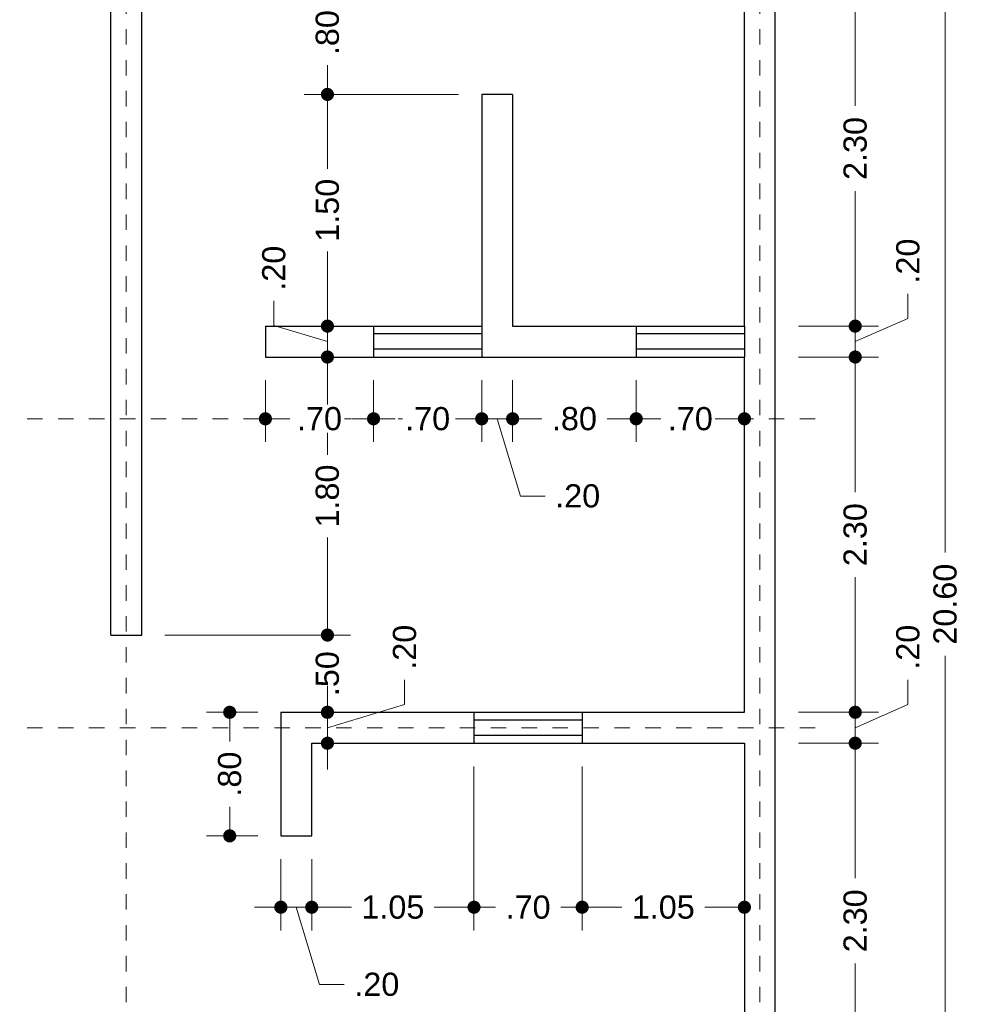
# Model space of a CAD drawing. Header units: millimetres. Extents: x 2560.6 to 2573.7, y 869.8 to 893.2.
# Tile 4 of 6: x 2567.5 to 2573.7, y 879.7 to 886.1. Entities that reach past the tile are written whole.
import ezdxf

# ---------------------------------------------------------------- set-up
doc = ezdxf.new("R2010")
doc.units = ezdxf.units.MM
doc.header["$LTSCALE"] = 0.001
doc.linetypes.add('CENTER2', pattern=[28.575, 19.05, -3.175, 3.175, -3.175])
for name, color, linetype, lineweight in [('Cotas', 7, 'Continuous', 18), ('Ejes', 7, 'CENTER2', 5), ('Muros', 7, 'Continuous', 30), ('Ventanas', 250, 'Continuous', 25)]:
    doc.layers.add(name, color=color, linetype=linetype, lineweight=lineweight)
doc.styles.get("Standard").update_dxf_attribs({"font": 'arial.ttf'})
doc.dimstyles.new('1-100', dxfattribs={"dimscale": 100, "dimtxt": 0.0015, "dimasz": 0.00085, "dimexe": 0.0015, "dimexo": 0.0015, "dimgap": 0.0008, "dimtad": 0, "dimzin": 4, "dimdsep": 46, "dimtxsty": 'Standard', "dimblk": 'DOT', "dimcen": 0.0009, "dimclrd": 256, "dimclre": 256, "dimclrt": 256, "dimadec": 0, "dimazin": 0, "dimtfac": 1, "dimtofl": 0, "dimtmove": 1, "dimatfit": 2, "dimfxl": 0.0015, "dimtfill": 1, "dimtolj": 1, "dimtzin": 4, "dimlwd": -1, "dimlwe": -1, "dimarcsym": 0})

# ---------------------------------------------------------------- blocks, each defined once
blk = doc.blocks.new('_DOT')
at = {"color": 0, "linetype": 'ByBlock'}
blk.add_line((-0.5, 0), (-1, 0), dxfattribs=at)
at = {"color": 0, "linetype": 'ByBlock', "const_width": 0.5}
blk.add_lwpolyline([(-0.25, 0, 1), (0.25, 0, 1)], format="xyb", close=True, dxfattribs=at)
blk = doc.blocks.new('*D15')
at = {"layer": 'Cotas', "transparency": 16777216}
for p, q in [((2572.5585, 892.6256), (2573.6575, 892.6256)), ((2573.5075, 892.5406), (2573.5075, 882.6597)), ((2573.5075, 872.1106), (2573.5075, 881.9915)), ((2572.5585, 872.0256), (2573.6575, 872.0256))]:
    blk.add_line(p, q, dxfattribs=at)
at = {"layer": 'Defpoints', "color": 0, "transparency": 16777216}
for p in [(2572.4085, 892.6256), (2573.5075, 892.6256), (2572.4085, 872.0256)]:
    blk.add_point(p, dxfattribs=at)
at = {"layer": 'Cotas', "transparency": 16777216, "xscale": 0.08499999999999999, "yscale": 0.08499999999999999, "zscale": 0.08499999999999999}
for p, rotation in [((2573.5075, 892.6256), 90), ((2573.5075, 872.0256), 270)]:
    blk.add_blockref('_DOT', p, dxfattribs=dict(at, rotation=rotation))
at = {"layer": 'Cotas', "transparency": 16777216, "insert": (2573.5075, 882.3256), "char_height": 0.15, "attachment_point": 5, "rotation": 90, "bg_fill": 3, "box_fill_scale": 1.1, "bg_fill_color": 256, "bg_fill_true_color": 13158600, "bg_fill_transparency": 0}
blk.add_mtext('\\A1;20.60', dxfattribs=at)
blk = doc.blocks.new('*D65')
at = {"layer": 'Cotas', "transparency": 16777216}
for p, q in [((2570.1085, 886.4256), (2569.36, 886.4256)), ((2569.51, 886.3406), (2569.51, 886.2367)), ((2569.51, 885.7106), (2569.51, 885.8145)), ((2570.3585, 885.6256), (2569.36, 885.6256))]:
    blk.add_line(p, q, dxfattribs=at)
at = {"layer": 'Defpoints', "color": 0, "transparency": 16777216}
for p in [(2570.2585, 886.4256), (2569.51, 885.6256), (2570.5085, 885.6256)]:
    blk.add_point(p, dxfattribs=at)
at = {"layer": 'Cotas', "transparency": 16777216, "xscale": 0.08499999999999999, "yscale": 0.08499999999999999, "zscale": 0.08499999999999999}
for p, rotation in [((2569.51, 886.4256), 90), ((2569.51, 885.6256), 270)]:
    blk.add_blockref('_DOT', p, dxfattribs=dict(at, rotation=rotation))
at = {"layer": 'Cotas', "transparency": 16777216, "insert": (2569.51, 886.0256), "char_height": 0.15, "attachment_point": 5, "rotation": 90, "bg_fill": 3, "box_fill_scale": 1.1, "bg_fill_color": 256, "bg_fill_true_color": 13158600, "bg_fill_transparency": 0}
blk.add_mtext('\\A1;.80', dxfattribs=at)
blk = doc.blocks.new('*D66')
at = {"layer": 'Cotas', "transparency": 16777216}
for p, q in [((2570.3585, 885.6256), (2569.36, 885.6256)), ((2569.51, 885.5406), (2569.51, 885.1431)), ((2569.51, 884.2106), (2569.51, 884.6081)), ((2570.3585, 884.1256), (2569.36, 884.1256))]:
    blk.add_line(p, q, dxfattribs=at)
at = {"layer": 'Defpoints', "color": 0, "transparency": 16777216}
for p in [(2570.5085, 885.6256), (2569.51, 884.1256), (2570.5085, 884.1256)]:
    blk.add_point(p, dxfattribs=at)
at = {"layer": 'Cotas', "transparency": 16777216, "xscale": 0.08499999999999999, "yscale": 0.08499999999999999, "zscale": 0.08499999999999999}
for p, rotation in [((2569.51, 885.6256), 90), ((2569.51, 884.1256), 270)]:
    blk.add_blockref('_DOT', p, dxfattribs=dict(at, rotation=rotation))
at = {"layer": 'Cotas', "transparency": 16777216, "insert": (2569.51, 884.8756), "char_height": 0.15, "attachment_point": 5, "rotation": 90, "bg_fill": 3, "box_fill_scale": 1.1, "bg_fill_color": 256, "bg_fill_true_color": 13158600, "bg_fill_transparency": 0}
blk.add_mtext('\\A1;1.50', dxfattribs=at)
blk = doc.blocks.new('*D67')
at = {"layer": 'Cotas', "transparency": 16777216}
for p, q in [((2569.1634, 884.1296), (2569.1634, 884.2896)), ((2569.51, 884.2106), (2569.51, 884.2956)), ((2569.51, 884.0256), (2569.1634, 884.1296)), ((2570.3585, 884.1256), (2569.36, 884.1256)), ((2569.51, 884.1256), (2569.51, 883.9256)), ((2570.3585, 883.9256), (2569.36, 883.9256)), ((2569.51, 883.8406), (2569.51, 883.7556))]:
    blk.add_line(p, q, dxfattribs=at)
at = {"layer": 'Defpoints', "color": 0, "transparency": 16777216}
for p in [(2570.5085, 884.1256), (2569.51, 883.9256), (2570.5085, 883.9256)]:
    blk.add_point(p, dxfattribs=at)
at = {"layer": 'Cotas', "transparency": 16777216, "xscale": 0.08499999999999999, "yscale": 0.08499999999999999, "zscale": 0.08499999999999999}
for p, rotation in [((2569.51, 884.1256), 270), ((2569.51, 883.9256), 90)]:
    blk.add_blockref('_DOT', p, dxfattribs=dict(at, rotation=rotation))
at = {"layer": 'Cotas', "transparency": 16777216, "insert": (2569.1634, 884.5007), "char_height": 0.15, "attachment_point": 5, "rotation": 90, "bg_fill": 3, "box_fill_scale": 1.1, "bg_fill_color": 256, "bg_fill_true_color": 13158600, "bg_fill_transparency": 0}
blk.add_mtext('\\A1;.20', dxfattribs=at)
blk = doc.blocks.new('*D68')
at = {"layer": 'Cotas', "transparency": 16777216}
for p, q in [((2570.3585, 883.9256), (2569.36, 883.9256)), ((2569.51, 883.8406), (2569.51, 883.2931)), ((2569.51, 882.2106), (2569.51, 882.7581)), ((2568.4585, 882.1256), (2569.66, 882.1256))]:
    blk.add_line(p, q, dxfattribs=at)
at = {"layer": 'Defpoints', "color": 0, "transparency": 16777216}
for p in [(2570.5085, 883.9256), (2568.3085, 882.1256), (2569.51, 882.1256)]:
    blk.add_point(p, dxfattribs=at)
at = {"layer": 'Cotas', "transparency": 16777216, "xscale": 0.08499999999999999, "yscale": 0.08499999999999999, "zscale": 0.08499999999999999}
for p, rotation in [((2569.51, 883.9256), 90), ((2569.51, 882.1256), 270)]:
    blk.add_blockref('_DOT', p, dxfattribs=dict(at, rotation=rotation))
at = {"layer": 'Cotas', "transparency": 16777216, "insert": (2569.51, 883.0256), "char_height": 0.15, "attachment_point": 5, "rotation": 90, "bg_fill": 3, "box_fill_scale": 1.1, "bg_fill_color": 256, "bg_fill_true_color": 13158600, "bg_fill_transparency": 0}
blk.add_mtext('\\A1;1.80', dxfattribs=at)
blk = doc.blocks.new('*D69')
at = {"layer": 'Cotas', "transparency": 16777216}
for p, q in [((2569.51, 882.2106), (2569.51, 882.2956)), ((2568.4585, 882.1256), (2569.66, 882.1256)), ((2569.3585, 881.6256), (2569.66, 881.6256)), ((2569.51, 881.5406), (2569.51, 881.4556))]:
    blk.add_line(p, q, dxfattribs=at)
at = {"layer": 'Defpoints', "color": 0, "transparency": 16777216}
for p in [(2568.3085, 882.1256), (2569.2085, 881.6256), (2569.51, 881.6256)]:
    blk.add_point(p, dxfattribs=at)
at = {"layer": 'Cotas', "transparency": 16777216, "xscale": 0.08499999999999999, "yscale": 0.08499999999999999, "zscale": 0.08499999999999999}
for p, rotation in [((2569.51, 882.1256), 270), ((2569.51, 881.6256), 90)]:
    blk.add_blockref('_DOT', p, dxfattribs=dict(at, rotation=rotation))
at = {"layer": 'Cotas', "transparency": 16777216, "insert": (2569.51, 881.8756), "char_height": 0.15, "attachment_point": 5, "rotation": 90, "bg_fill": 3, "box_fill_scale": 1.1, "bg_fill_color": 256, "bg_fill_true_color": 13158600, "bg_fill_transparency": 0}
blk.add_mtext('\\A1;.50', dxfattribs=at)
blk = doc.blocks.new('*D70')
at = {"layer": 'Cotas', "transparency": 16777216}
for p, q in [((2569.51, 881.7106), (2569.51, 881.7956)), ((2570.0097, 881.6755), (2570.0097, 881.8355)), ((2569.51, 881.5256), (2570.0097, 881.6755)), ((2569.3585, 881.6256), (2569.66, 881.6256)), ((2569.51, 881.6256), (2569.51, 881.4256)), ((2569.5585, 881.4256), (2569.66, 881.4256)), ((2569.51, 881.3406), (2569.51, 881.2556))]:
    blk.add_line(p, q, dxfattribs=at)
at = {"layer": 'Defpoints', "color": 0, "transparency": 16777216}
for p in [(2569.2085, 881.6256), (2569.4085, 881.4256), (2569.51, 881.4256)]:
    blk.add_point(p, dxfattribs=at)
at = {"layer": 'Cotas', "transparency": 16777216, "xscale": 0.08499999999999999, "yscale": 0.08499999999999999, "zscale": 0.08499999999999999}
for p, rotation in [((2569.51, 881.6256), 270), ((2569.51, 881.4256), 90)]:
    blk.add_blockref('_DOT', p, dxfattribs=dict(at, rotation=rotation))
at = {"layer": 'Cotas', "transparency": 16777216, "insert": (2570.0097, 882.0466), "char_height": 0.15, "attachment_point": 5, "rotation": 90, "bg_fill": 3, "box_fill_scale": 1.1, "bg_fill_color": 256, "bg_fill_true_color": 13158600, "bg_fill_transparency": 0}
blk.add_mtext('\\A1;.20', dxfattribs=at)
blk = doc.blocks.new('*D71')
at = {"layer": 'Cotas', "transparency": 16777216}
for p, q in [((2569.0585, 881.6256), (2568.7276, 881.6256)), ((2568.8776, 881.5406), (2568.8776, 881.4367)), ((2568.8776, 880.9106), (2568.8776, 881.0145)), ((2569.0585, 880.8256), (2568.7276, 880.8256))]:
    blk.add_line(p, q, dxfattribs=at)
at = {"layer": 'Defpoints', "color": 0, "transparency": 16777216}
for p in [(2569.2085, 881.6256), (2568.8776, 880.8256), (2569.2085, 880.8256)]:
    blk.add_point(p, dxfattribs=at)
at = {"layer": 'Cotas', "transparency": 16777216, "xscale": 0.08499999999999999, "yscale": 0.08499999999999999, "zscale": 0.08499999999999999}
for p, rotation in [((2568.8776, 881.6256), 90), ((2568.8776, 880.8256), 270)]:
    blk.add_blockref('_DOT', p, dxfattribs=dict(at, rotation=rotation))
at = {"layer": 'Cotas', "transparency": 16777216, "insert": (2568.8776, 881.2256), "char_height": 0.15, "attachment_point": 5, "rotation": 90, "bg_fill": 3, "box_fill_scale": 1.1, "bg_fill_color": 256, "bg_fill_true_color": 13158600, "bg_fill_transparency": 0}
blk.add_mtext('\\A1;.80', dxfattribs=at)
blk = doc.blocks.new('*D72')
at = {"layer": 'Cotas', "transparency": 16777216}
for p, q in [((2569.1085, 883.7756), (2569.1085, 883.3756)), ((2569.8085, 883.7756), (2569.8085, 883.3756)), ((2569.1935, 883.5256), (2569.2474, 883.5256)), ((2569.7235, 883.5256), (2569.6696, 883.5256))]:
    blk.add_line(p, q, dxfattribs=at)
at = {"layer": 'Defpoints', "color": 0, "transparency": 16777216}
for p in [(2569.1085, 883.9256), (2569.8085, 883.9256), (2569.8085, 883.5256)]:
    blk.add_point(p, dxfattribs=at)
at = {"layer": 'Cotas', "transparency": 16777216, "xscale": 0.08499999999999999, "yscale": 0.08499999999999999, "zscale": 0.08499999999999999, "rotation": 180}
blk.add_blockref('_DOT', (2569.1085, 883.5256), dxfattribs=at)
at = {"layer": 'Cotas', "transparency": 16777216, "xscale": 0.08499999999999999, "yscale": 0.08499999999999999, "zscale": 0.08499999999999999}
blk.add_blockref('_DOT', (2569.8085, 883.5256), dxfattribs=at)
at = {"layer": 'Cotas', "transparency": 16777216, "insert": (2569.4585, 883.5256), "char_height": 0.15, "attachment_point": 5, "bg_fill": 3, "box_fill_scale": 1.1, "bg_fill_color": 256, "bg_fill_true_color": 13158600, "bg_fill_transparency": 0}
blk.add_mtext('\\A1;.70', dxfattribs=at)
blk = doc.blocks.new('*D73')
at = {"layer": 'Cotas', "transparency": 16777216}
for p, q in [((2569.8085, 883.7756), (2569.8085, 883.3756)), ((2570.5085, 883.7756), (2570.5085, 883.3756)), ((2569.8935, 883.5256), (2569.9474, 883.5256)), ((2570.4235, 883.5256), (2570.3696, 883.5256))]:
    blk.add_line(p, q, dxfattribs=at)
at = {"layer": 'Defpoints', "color": 0, "transparency": 16777216}
for p in [(2569.8085, 883.9256), (2570.5085, 883.9256), (2570.5085, 883.5256)]:
    blk.add_point(p, dxfattribs=at)
at = {"layer": 'Cotas', "transparency": 16777216, "xscale": 0.08499999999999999, "yscale": 0.08499999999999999, "zscale": 0.08499999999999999, "rotation": 180}
blk.add_blockref('_DOT', (2569.8085, 883.5256), dxfattribs=at)
at = {"layer": 'Cotas', "transparency": 16777216, "xscale": 0.08499999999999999, "yscale": 0.08499999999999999, "zscale": 0.08499999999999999}
blk.add_blockref('_DOT', (2570.5085, 883.5256), dxfattribs=at)
at = {"layer": 'Cotas', "transparency": 16777216, "insert": (2570.1585, 883.5256), "char_height": 0.15, "attachment_point": 5, "bg_fill": 3, "box_fill_scale": 1.1, "bg_fill_color": 256, "bg_fill_true_color": 13158600, "bg_fill_transparency": 0}
blk.add_mtext('\\A1;.70', dxfattribs=at)
blk = doc.blocks.new('*D74')
at = {"layer": 'Cotas', "transparency": 16777216}
for p, q in [((2570.5085, 883.7756), (2570.5085, 883.3756)), ((2570.7085, 883.7756), (2570.7085, 883.3756)), ((2570.4235, 883.5256), (2570.3385, 883.5256)), ((2570.5085, 883.5256), (2570.7085, 883.5256)), ((2570.6085, 883.5256), (2570.7584, 883.0258)), ((2570.7935, 883.5256), (2570.8785, 883.5256)), ((2570.7584, 883.0258), (2570.9184, 883.0258))]:
    blk.add_line(p, q, dxfattribs=at)
at = {"layer": 'Defpoints', "color": 0, "transparency": 16777216}
for p in [(2570.5085, 883.9256), (2570.7085, 883.9256), (2570.7085, 883.5256)]:
    blk.add_point(p, dxfattribs=at)
at = {"layer": 'Cotas', "transparency": 16777216, "xscale": 0.08499999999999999, "yscale": 0.08499999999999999, "zscale": 0.08499999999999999}
blk.add_blockref('_DOT', (2570.5085, 883.5256), dxfattribs=at)
at = {"layer": 'Cotas', "transparency": 16777216, "xscale": 0.08499999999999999, "yscale": 0.08499999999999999, "zscale": 0.08499999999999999, "rotation": 180}
blk.add_blockref('_DOT', (2570.7085, 883.5256), dxfattribs=at)
at = {"layer": 'Cotas', "transparency": 16777216, "insert": (2571.1296, 883.0258), "char_height": 0.15, "attachment_point": 5, "bg_fill": 3, "box_fill_scale": 1.1, "bg_fill_color": 256, "bg_fill_true_color": 13158600, "bg_fill_transparency": 0}
blk.add_mtext('\\A1;.20', dxfattribs=at)
blk = doc.blocks.new('*D75')
at = {"layer": 'Cotas', "transparency": 16777216}
for p, q in [((2570.7085, 883.7756), (2570.7085, 883.3756)), ((2571.5085, 883.7756), (2571.5085, 883.3756)), ((2570.7935, 883.5256), (2570.8974, 883.5256)), ((2571.4235, 883.5256), (2571.3196, 883.5256))]:
    blk.add_line(p, q, dxfattribs=at)
at = {"layer": 'Defpoints', "color": 0, "transparency": 16777216}
for p in [(2570.7085, 883.9256), (2571.5085, 883.9256), (2571.5085, 883.5256)]:
    blk.add_point(p, dxfattribs=at)
at = {"layer": 'Cotas', "transparency": 16777216, "xscale": 0.08499999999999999, "yscale": 0.08499999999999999, "zscale": 0.08499999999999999, "rotation": 180}
blk.add_blockref('_DOT', (2570.7085, 883.5256), dxfattribs=at)
at = {"layer": 'Cotas', "transparency": 16777216, "xscale": 0.08499999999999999, "yscale": 0.08499999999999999, "zscale": 0.08499999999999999}
blk.add_blockref('_DOT', (2571.5085, 883.5256), dxfattribs=at)
at = {"layer": 'Cotas', "transparency": 16777216, "insert": (2571.1085, 883.5256), "char_height": 0.15, "attachment_point": 5, "bg_fill": 3, "box_fill_scale": 1.1, "bg_fill_color": 256, "bg_fill_true_color": 13158600, "bg_fill_transparency": 0}
blk.add_mtext('\\A1;.80', dxfattribs=at)
blk = doc.blocks.new('*D76')
at = {"layer": 'Cotas', "transparency": 16777216}
for p, q in [((2571.5085, 883.7756), (2571.5085, 883.3756)), ((2572.2085, 883.7756), (2572.2085, 883.3756)), ((2571.5935, 883.5256), (2571.6474, 883.5256)), ((2572.1235, 883.5256), (2572.0696, 883.5256))]:
    blk.add_line(p, q, dxfattribs=at)
at = {"layer": 'Defpoints', "color": 0, "transparency": 16777216}
for p in [(2571.5085, 883.9256), (2572.2085, 883.9256), (2572.2085, 883.5256)]:
    blk.add_point(p, dxfattribs=at)
at = {"layer": 'Cotas', "transparency": 16777216, "xscale": 0.08499999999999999, "yscale": 0.08499999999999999, "zscale": 0.08499999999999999, "rotation": 180}
blk.add_blockref('_DOT', (2571.5085, 883.5256), dxfattribs=at)
at = {"layer": 'Cotas', "transparency": 16777216, "xscale": 0.08499999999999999, "yscale": 0.08499999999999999, "zscale": 0.08499999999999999}
blk.add_blockref('_DOT', (2572.2085, 883.5256), dxfattribs=at)
at = {"layer": 'Cotas', "transparency": 16777216, "insert": (2571.8585, 883.5256), "char_height": 0.15, "attachment_point": 5, "bg_fill": 3, "box_fill_scale": 1.1, "bg_fill_color": 256, "bg_fill_true_color": 13158600, "bg_fill_transparency": 0}
blk.add_mtext('\\A1;.70', dxfattribs=at)
blk = doc.blocks.new('*D77')
at = {"layer": 'Cotas', "transparency": 16777216}
for p, q in [((2570.4585, 881.2756), (2570.4585, 880.2136)), ((2569.4085, 880.6756), (2569.4085, 880.2136)), ((2569.4935, 880.3636), (2569.6652, 880.3636)), ((2570.3735, 880.3636), (2570.2018, 880.3636))]:
    blk.add_line(p, q, dxfattribs=at)
at = {"layer": 'Defpoints', "color": 0, "transparency": 16777216}
for p in [(2570.4585, 881.4256), (2569.4085, 880.8256), (2570.4585, 880.3636)]:
    blk.add_point(p, dxfattribs=at)
at = {"layer": 'Cotas', "transparency": 16777216, "xscale": 0.08499999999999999, "yscale": 0.08499999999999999, "zscale": 0.08499999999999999, "rotation": 180}
blk.add_blockref('_DOT', (2569.4085, 880.3636), dxfattribs=at)
at = {"layer": 'Cotas', "transparency": 16777216, "xscale": 0.08499999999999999, "yscale": 0.08499999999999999, "zscale": 0.08499999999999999}
blk.add_blockref('_DOT', (2570.4585, 880.3636), dxfattribs=at)
at = {"layer": 'Cotas', "transparency": 16777216, "insert": (2569.9335, 880.3636), "char_height": 0.15, "attachment_point": 5, "bg_fill": 3, "box_fill_scale": 1.1, "bg_fill_color": 256, "bg_fill_true_color": 13158600, "bg_fill_transparency": 0}
blk.add_mtext('\\A1;1.05', dxfattribs=at)
blk = doc.blocks.new('*D78')
at = {"layer": 'Cotas', "transparency": 16777216}
for p, q in [((2570.4585, 881.2756), (2570.4585, 880.2136)), ((2571.1585, 881.2756), (2571.1585, 880.2136)), ((2570.5435, 880.3636), (2570.5974, 880.3636)), ((2571.0735, 880.3636), (2571.0196, 880.3636))]:
    blk.add_line(p, q, dxfattribs=at)
at = {"layer": 'Defpoints', "color": 0, "transparency": 16777216}
for p in [(2570.4585, 881.4256), (2571.1585, 881.4256), (2571.1585, 880.3636)]:
    blk.add_point(p, dxfattribs=at)
at = {"layer": 'Cotas', "transparency": 16777216, "xscale": 0.08499999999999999, "yscale": 0.08499999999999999, "zscale": 0.08499999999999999, "rotation": 180}
blk.add_blockref('_DOT', (2570.4585, 880.3636), dxfattribs=at)
at = {"layer": 'Cotas', "transparency": 16777216, "xscale": 0.08499999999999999, "yscale": 0.08499999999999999, "zscale": 0.08499999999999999}
blk.add_blockref('_DOT', (2571.1585, 880.3636), dxfattribs=at)
at = {"layer": 'Cotas', "transparency": 16777216, "insert": (2570.8085, 880.3636), "char_height": 0.15, "attachment_point": 5, "bg_fill": 3, "box_fill_scale": 1.1, "bg_fill_color": 256, "bg_fill_true_color": 13158600, "bg_fill_transparency": 0}
blk.add_mtext('\\A1;.70', dxfattribs=at)
blk = doc.blocks.new('*D79')
at = {"layer": 'Cotas', "transparency": 16777216}
for p, q in [((2571.1585, 881.2756), (2571.1585, 880.2136)), ((2572.2085, 881.2756), (2572.2085, 880.2136)), ((2571.2435, 880.3636), (2571.4152, 880.3636)), ((2572.1235, 880.3636), (2571.9518, 880.3636))]:
    blk.add_line(p, q, dxfattribs=at)
at = {"layer": 'Defpoints', "color": 0, "transparency": 16777216}
for p in [(2571.1585, 881.4256), (2572.2085, 881.4256), (2572.2085, 880.3636)]:
    blk.add_point(p, dxfattribs=at)
at = {"layer": 'Cotas', "transparency": 16777216, "xscale": 0.08499999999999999, "yscale": 0.08499999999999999, "zscale": 0.08499999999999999, "rotation": 180}
blk.add_blockref('_DOT', (2571.1585, 880.3636), dxfattribs=at)
at = {"layer": 'Cotas', "transparency": 16777216, "xscale": 0.08499999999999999, "yscale": 0.08499999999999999, "zscale": 0.08499999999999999}
blk.add_blockref('_DOT', (2572.2085, 880.3636), dxfattribs=at)
at = {"layer": 'Cotas', "transparency": 16777216, "insert": (2571.6835, 880.3636), "char_height": 0.15, "attachment_point": 5, "bg_fill": 3, "box_fill_scale": 1.1, "bg_fill_color": 256, "bg_fill_true_color": 13158600, "bg_fill_transparency": 0}
blk.add_mtext('\\A1;1.05', dxfattribs=at)
blk = doc.blocks.new('*D80')
at = {"layer": 'Cotas', "transparency": 16777216}
for p, q in [((2569.2085, 880.6756), (2569.2085, 880.2136)), ((2569.4085, 880.6756), (2569.4085, 880.2136)), ((2569.1235, 880.3636), (2569.0385, 880.3636)), ((2569.4085, 880.3636), (2569.2085, 880.3636)), ((2569.3085, 880.3636), (2569.4584, 879.8639)), ((2569.4935, 880.3636), (2569.5785, 880.3636)), ((2569.4584, 879.8639), (2569.6184, 879.8639))]:
    blk.add_line(p, q, dxfattribs=at)
at = {"layer": 'Defpoints', "color": 0, "transparency": 16777216}
for p in [(2569.2085, 880.8256), (2569.4085, 880.8256), (2569.2085, 880.3636)]:
    blk.add_point(p, dxfattribs=at)
at = {"layer": 'Cotas', "transparency": 16777216, "xscale": 0.08499999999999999, "yscale": 0.08499999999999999, "zscale": 0.08499999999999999}
blk.add_blockref('_DOT', (2569.2085, 880.3636), dxfattribs=at)
at = {"layer": 'Cotas', "transparency": 16777216, "xscale": 0.08499999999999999, "yscale": 0.08499999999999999, "zscale": 0.08499999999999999, "rotation": 180}
blk.add_blockref('_DOT', (2569.4085, 880.3636), dxfattribs=at)
at = {"layer": 'Cotas', "transparency": 16777216, "insert": (2569.8296, 879.8639), "char_height": 0.15, "attachment_point": 5, "bg_fill": 3, "box_fill_scale": 1.1, "bg_fill_color": 256, "bg_fill_true_color": 13158600, "bg_fill_transparency": 0}
blk.add_mtext('\\A1;.20', dxfattribs=at)
blk = doc.blocks.new('*D96')
at = {"layer": 'Cotas', "transparency": 16777216}
for p, q in [((2572.5585, 881.4256), (2573.0758, 881.4256)), ((2572.9258, 881.3406), (2572.9258, 880.5514)), ((2572.9258, 879.2106), (2572.9258, 879.9997)), ((2572.5585, 879.1256), (2573.0758, 879.1256))]:
    blk.add_line(p, q, dxfattribs=at)
at = {"layer": 'Defpoints', "color": 0, "transparency": 16777216}
for p in [(2572.4085, 881.4256), (2572.9258, 881.4256), (2572.4085, 879.1256)]:
    blk.add_point(p, dxfattribs=at)
at = {"layer": 'Cotas', "transparency": 16777216, "xscale": 0.08499999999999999, "yscale": 0.08499999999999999, "zscale": 0.08499999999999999}
for p, rotation in [((2572.9258, 881.4256), 90), ((2572.9258, 879.1256), 270)]:
    blk.add_blockref('_DOT', p, dxfattribs=dict(at, rotation=rotation))
at = {"layer": 'Cotas', "transparency": 16777216, "insert": (2572.9258, 880.2756), "char_height": 0.15, "attachment_point": 5, "rotation": 90, "bg_fill": 3, "box_fill_scale": 1.1, "bg_fill_color": 256, "bg_fill_true_color": 13158600, "bg_fill_transparency": 0}
blk.add_mtext('\\A1;2.30', dxfattribs=at)
blk = doc.blocks.new('*D97')
at = {"layer": 'Cotas', "transparency": 16777216}
for p, q in [((2572.9258, 881.7106), (2572.9258, 881.7956)), ((2573.2668, 881.6755), (2573.2668, 881.8355)), ((2572.9258, 881.5256), (2573.2668, 881.6755)), ((2572.5585, 881.6256), (2573.0758, 881.6256)), ((2572.9258, 881.4256), (2572.9258, 881.6256)), ((2572.5585, 881.4256), (2573.0758, 881.4256)), ((2572.9258, 881.3406), (2572.9258, 881.2556))]:
    blk.add_line(p, q, dxfattribs=at)
at = {"layer": 'Defpoints', "color": 0, "transparency": 16777216}
for p in [(2572.4085, 881.6256), (2572.9258, 881.6256), (2572.4085, 881.4256)]:
    blk.add_point(p, dxfattribs=at)
at = {"layer": 'Cotas', "transparency": 16777216, "xscale": 0.08499999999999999, "yscale": 0.08499999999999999, "zscale": 0.08499999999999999}
for p, rotation in [((2572.9258, 881.6256), 270), ((2572.9258, 881.4256), 90)]:
    blk.add_blockref('_DOT', p, dxfattribs=dict(at, rotation=rotation))
at = {"layer": 'Cotas', "transparency": 16777216, "insert": (2573.2668, 882.0466), "char_height": 0.15, "attachment_point": 5, "rotation": 90, "bg_fill": 3, "box_fill_scale": 1.1, "bg_fill_color": 256, "bg_fill_true_color": 13158600, "bg_fill_transparency": 0}
blk.add_mtext('\\A1;.20', dxfattribs=at)
blk = doc.blocks.new('*D98')
at = {"layer": 'Cotas', "transparency": 16777216}
for p, q in [((2572.5585, 883.9256), (2573.0758, 883.9256)), ((2572.9258, 883.8406), (2572.9258, 883.0514)), ((2572.9258, 881.7106), (2572.9258, 882.4997)), ((2572.5585, 881.6256), (2573.0758, 881.6256))]:
    blk.add_line(p, q, dxfattribs=at)
at = {"layer": 'Defpoints', "color": 0, "transparency": 16777216}
for p in [(2572.4085, 883.9256), (2572.9258, 883.9256), (2572.4085, 881.6256)]:
    blk.add_point(p, dxfattribs=at)
at = {"layer": 'Cotas', "transparency": 16777216, "xscale": 0.08499999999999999, "yscale": 0.08499999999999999, "zscale": 0.08499999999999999}
for p, rotation in [((2572.9258, 883.9256), 90), ((2572.9258, 881.6256), 270)]:
    blk.add_blockref('_DOT', p, dxfattribs=dict(at, rotation=rotation))
at = {"layer": 'Cotas', "transparency": 16777216, "insert": (2572.9258, 882.7756), "char_height": 0.15, "attachment_point": 5, "rotation": 90, "bg_fill": 3, "box_fill_scale": 1.1, "bg_fill_color": 256, "bg_fill_true_color": 13158600, "bg_fill_transparency": 0}
blk.add_mtext('\\A1;2.30', dxfattribs=at)
blk = doc.blocks.new('*D99')
at = {"layer": 'Cotas', "transparency": 16777216}
for p, q in [((2572.9258, 884.2106), (2572.9258, 884.2956)), ((2573.2668, 884.1755), (2573.2668, 884.3355)), ((2572.9258, 884.0256), (2573.2668, 884.1755)), ((2572.5585, 884.1256), (2573.0758, 884.1256)), ((2572.9258, 883.9256), (2572.9258, 884.1256)), ((2572.5585, 883.9256), (2573.0758, 883.9256)), ((2572.9258, 883.8406), (2572.9258, 883.7556))]:
    blk.add_line(p, q, dxfattribs=at)
at = {"layer": 'Defpoints', "color": 0, "transparency": 16777216}
for p in [(2572.4085, 884.1256), (2572.9258, 884.1256), (2572.4085, 883.9256)]:
    blk.add_point(p, dxfattribs=at)
at = {"layer": 'Cotas', "transparency": 16777216, "xscale": 0.08499999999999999, "yscale": 0.08499999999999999, "zscale": 0.08499999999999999}
for p, rotation in [((2572.9258, 884.1256), 270), ((2572.9258, 883.9256), 90)]:
    blk.add_blockref('_DOT', p, dxfattribs=dict(at, rotation=rotation))
at = {"layer": 'Cotas', "transparency": 16777216, "insert": (2573.2668, 884.5466), "char_height": 0.15, "attachment_point": 5, "rotation": 90, "bg_fill": 3, "box_fill_scale": 1.1, "bg_fill_color": 256, "bg_fill_true_color": 13158600, "bg_fill_transparency": 0}
blk.add_mtext('\\A1;.20', dxfattribs=at)
blk = doc.blocks.new('*D100')
at = {"layer": 'Cotas', "transparency": 16777216}
for p, q in [((2572.5585, 886.4256), (2573.0758, 886.4256)), ((2572.9258, 886.3406), (2572.9258, 885.5514)), ((2572.9258, 884.2106), (2572.9258, 884.9997)), ((2572.5585, 884.1256), (2573.0758, 884.1256))]:
    blk.add_line(p, q, dxfattribs=at)
at = {"layer": 'Defpoints', "color": 0, "transparency": 16777216}
for p in [(2572.4085, 886.4256), (2572.9258, 886.4256), (2572.4085, 884.1256)]:
    blk.add_point(p, dxfattribs=at)
at = {"layer": 'Cotas', "transparency": 16777216, "xscale": 0.08499999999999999, "yscale": 0.08499999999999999, "zscale": 0.08499999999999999}
for p, rotation in [((2572.9258, 886.4256), 90), ((2572.9258, 884.1256), 270)]:
    blk.add_blockref('_DOT', p, dxfattribs=dict(at, rotation=rotation))
at = {"layer": 'Cotas', "transparency": 16777216, "insert": (2572.9258, 885.2756), "char_height": 0.15, "attachment_point": 5, "rotation": 90, "bg_fill": 3, "box_fill_scale": 1.1, "bg_fill_color": 256, "bg_fill_true_color": 13158600, "bg_fill_transparency": 0}
blk.add_mtext('\\A1;2.30', dxfattribs=at)

msp = doc.modelspace()

# ---------------------------------------------------------------- linework, layer by layer
at = {"layer": 'Ejes', "linetype": 'CENTER2'}
for p, q in [((2568.2085, 870.5482), (2568.2085, 892.9256)), ((2572.3085, 870.5482), (2572.3085, 892.9256)), ((2561.3668, 883.5256), (2572.7085, 883.5256)), ((2561.3668, 881.5256), (2572.7085, 881.5256))]:
    msp.add_line(p, q, dxfattribs=at)
at = {"layer": 'Muros'}
for p, q in [((2572.4085, 872.0256), (2572.4085, 892.6256)), ((2568.1085, 882.1256), (2568.1085, 886.6256)), ((2568.3085, 882.1256), (2568.3085, 886.4256)), ((2572.2085, 884.1256), (2572.2085, 886.4256)), ((2570.7085, 885.6256), (2570.5085, 885.6256)), ((2570.5085, 885.6256), (2570.5085, 884.1256)), ((2570.7085, 885.6256), (2570.7085, 884.1256)), ((2569.1085, 884.1256), (2569.1085, 883.9256)), ((2569.1085, 884.1256), (2570.5085, 884.1256)), ((2570.7085, 884.1256), (2572.2085, 884.1256)), ((2569.1085, 883.9256), (2572.2085, 883.9256)), ((2572.2085, 881.6256), (2572.2085, 883.9256)), ((2568.1085, 882.1256), (2568.3085, 882.1256)), ((2569.2085, 881.6256), (2572.2085, 881.6256)), ((2569.2085, 881.6256), (2569.2085, 880.8256)), ((2569.4085, 881.4256), (2572.2085, 881.4256)), ((2569.4085, 880.8256), (2569.4085, 881.4256)), ((2572.2085, 881.4256), (2572.2085, 879.1256)), ((2569.2085, 880.8256), (2569.4085, 880.8256))]:
    msp.add_line(p, q, dxfattribs=at)
at = {"layer": 'Ventanas'}
for p, q in [((2569.8085, 884.1256), (2569.8085, 883.9256)), ((2570.5085, 884.1256), (2570.5085, 883.9256)), ((2571.5085, 884.1256), (2571.5085, 883.9256)), ((2572.2085, 884.1256), (2572.2085, 883.9256)), ((2570.5085, 884.0756), (2569.8085, 884.0756)), ((2572.2085, 884.0756), (2571.5085, 884.0756)), ((2570.5085, 883.9756), (2569.8085, 883.9756)), ((2572.2085, 883.9756), (2571.5085, 883.9756)), ((2570.4585, 881.6256), (2570.4585, 881.4256)), ((2571.1585, 881.6256), (2571.1585, 881.4256)), ((2571.1585, 881.5756), (2570.4585, 881.5756)), ((2571.1585, 881.4756), (2570.4585, 881.4756))]:
    msp.add_line(p, q, dxfattribs=at)

# ---------------------------------------------------------------- next in the draw order: dimensions: what is measured, and where the dimension line sits
at = {"layer": 'Cotas'}
for base, p1, p2, picture, middle in [((2573.5075, 892.6256), (2572.4085, 872.0256), (2572.4085, 892.6256), '*D15', (2573.5075, 882.3256)), ((2569.51, 885.6256), (2570.2585, 886.4256), (2570.5085, 885.6256), '*D65', (2569.51, 886.0256))]:
    dim = msp.add_linear_dim(base=base, p1=p1, p2=p2, angle=90, dimstyle='1-100', dxfattribs=at)
    dim.commit()
    dim.dimension.update_dxf_attribs({"geometry": picture, "text_midpoint": middle})

# ---------------------------------------------------------------- next in the draw order: dimensions: what is measured, and where the dimension line sits
for base, p1, p2, picture, middle in [((2569.51, 884.1256), (2570.5085, 885.6256), (2570.5085, 884.1256), '*D66', (2569.51, 884.8756)), ((2572.9258, 881.4256), (2572.4085, 879.1256), (2572.4085, 881.4256), '*D96', (2572.9258, 880.2756))]:
    dim = msp.add_linear_dim(base=base, p1=p1, p2=p2, angle=90, dimstyle='1-100', dxfattribs=at)
    dim.commit()
    dim.dimension.update_dxf_attribs({"geometry": picture, "text_midpoint": middle})

# ---------------------------------------------------------------- next in the draw order: dimensions: what is measured, and where the dimension line sits
dim = msp.add_linear_dim(base=(2569.51, 883.9256), p1=(2570.5085, 884.1256), p2=(2570.5085, 883.9256), angle=90, dimstyle='1-100', dxfattribs=at)
dim.commit()
dim.dimension.update_dxf_attribs({"geometry": '*D67', "text_midpoint": (2569.1634, 884.3696)})
dim = msp.add_linear_dim(base=(2572.9258, 881.6256), p1=(2572.4085, 881.4256), p2=(2572.4085, 881.6256), angle=90, dimstyle='1-100', dxfattribs=at)
dim.commit()
dim.dimension.update_dxf_attribs({"geometry": '*D97', "text_midpoint": (2573.2668, 881.9155), "dimtype": 160})

# ---------------------------------------------------------------- next in the draw order: dimensions: what is measured, and where the dimension line sits
for base, p1, p2, picture, middle in [((2569.51, 882.1256), (2570.5085, 883.9256), (2568.3085, 882.1256), '*D68', (2569.51, 883.0256)), ((2572.9258, 883.9256), (2572.4085, 881.6256), (2572.4085, 883.9256), '*D98', (2572.9258, 882.7756))]:
    dim = msp.add_linear_dim(base=base, p1=p1, p2=p2, angle=90, dimstyle='1-100', dxfattribs=at)
    dim.commit()
    dim.dimension.update_dxf_attribs({"geometry": picture, "text_midpoint": middle})

# ---------------------------------------------------------------- next in the draw order: dimensions: what is measured, and where the dimension line sits
for base, p1, p2, picture, middle in [((2572.9258, 884.1256), (2572.4085, 883.9256), (2572.4085, 884.1256), '*D99', (2573.2668, 884.4155)), ((2569.51, 881.6256), (2568.3085, 882.1256), (2569.2085, 881.6256), '*D69', (2569.51, 881.8756))]:
    dim = msp.add_linear_dim(base=base, p1=p1, p2=p2, angle=90, dimstyle='1-100', dxfattribs=at)
    dim.commit()
    dim.dimension.update_dxf_attribs({"geometry": picture, "text_midpoint": middle, "dimtype": 160})
dim = msp.add_linear_dim(base=(2569.8085, 883.5256), p1=(2569.1085, 883.9256), p2=(2569.8085, 883.9256), dimstyle='1-100', dxfattribs=at)
dim.commit()
dim.dimension.update_dxf_attribs({"geometry": '*D72', "text_midpoint": (2569.4585, 883.5256), "dimtype": 160})

# ---------------------------------------------------------------- next in the draw order: dimensions: what is measured, and where the dimension line sits
for base, p1, p2, picture, middle in [((2572.9258, 886.4256), (2572.4085, 884.1256), (2572.4085, 886.4256), '*D100', (2572.9258, 885.2756)), ((2569.51, 881.4256), (2569.2085, 881.6256), (2569.4085, 881.4256), '*D70', (2570.0097, 881.9155))]:
    dim = msp.add_linear_dim(base=base, p1=p1, p2=p2, angle=90, dimstyle='1-100', dxfattribs=at)
    dim.commit()
    dim.dimension.update_dxf_attribs({"geometry": picture, "text_midpoint": middle})
dim = msp.add_linear_dim(base=(2570.5085, 883.5256), p1=(2569.8085, 883.9256), p2=(2570.5085, 883.9256), dimstyle='1-100', dxfattribs=at)
dim.commit()
dim.dimension.update_dxf_attribs({"geometry": '*D73', "text_midpoint": (2570.1585, 883.5256), "dimtype": 160})

# ---------------------------------------------------------------- next in the draw order: dimensions: what is measured, and where the dimension line sits
for base, p1, p2, picture, middle in [((2570.7085, 883.5256), (2570.5085, 883.9256), (2570.7085, 883.9256), '*D74', (2570.9984, 883.0258)), ((2570.4585, 880.3636), (2569.4085, 880.8256), (2570.4585, 881.4256), '*D77', (2569.9335, 880.3636))]:
    dim = msp.add_linear_dim(base=base, p1=p1, p2=p2, dimstyle='1-100', dxfattribs=at)
    dim.commit()
    dim.dimension.update_dxf_attribs({"geometry": picture, "text_midpoint": middle})
dim = msp.add_linear_dim(base=(2568.8776, 880.8256), p1=(2569.2085, 881.6256), p2=(2569.2085, 880.8256), angle=90, dimstyle='1-100', dxfattribs=at)
dim.commit()
dim.dimension.update_dxf_attribs({"geometry": '*D71', "text_midpoint": (2568.8776, 881.2256)})

# ---------------------------------------------------------------- next in the draw order: dimensions: what is measured, and where the dimension line sits
for base, p1, p2, picture, middle in [((2571.5085, 883.5256), (2570.7085, 883.9256), (2571.5085, 883.9256), '*D75', (2571.1085, 883.5256)), ((2569.2085, 880.3636), (2569.4085, 880.8256), (2569.2085, 880.8256), '*D80', (2569.6984, 879.8639))]:
    dim = msp.add_linear_dim(base=base, p1=p1, p2=p2, dimstyle='1-100', dxfattribs=at)
    dim.commit()
    dim.dimension.update_dxf_attribs({"geometry": picture, "text_midpoint": middle})
dim = msp.add_linear_dim(base=(2571.1585, 880.3636), p1=(2570.4585, 881.4256), p2=(2571.1585, 881.4256), dimstyle='1-100', dxfattribs=at)
dim.commit()
dim.dimension.update_dxf_attribs({"geometry": '*D78', "text_midpoint": (2570.8085, 880.3636), "dimtype": 160})

# ---------------------------------------------------------------- next in the draw order: dimensions: what is measured, and where the dimension line sits
dim = msp.add_linear_dim(base=(2572.2085, 883.5256), p1=(2571.5085, 883.9256), p2=(2572.2085, 883.9256), dimstyle='1-100', dxfattribs=at)
dim.commit()
dim.dimension.update_dxf_attribs({"geometry": '*D76', "text_midpoint": (2571.8585, 883.5256), "dimtype": 160})
dim = msp.add_linear_dim(base=(2572.2085, 880.3636), p1=(2571.1585, 881.4256), p2=(2572.2085, 881.4256), dimstyle='1-100', dxfattribs=at)
dim.commit()
dim.dimension.update_dxf_attribs({"geometry": '*D79', "text_midpoint": (2571.6835, 880.3636)})

doc.saveas('drawing.dxf')
